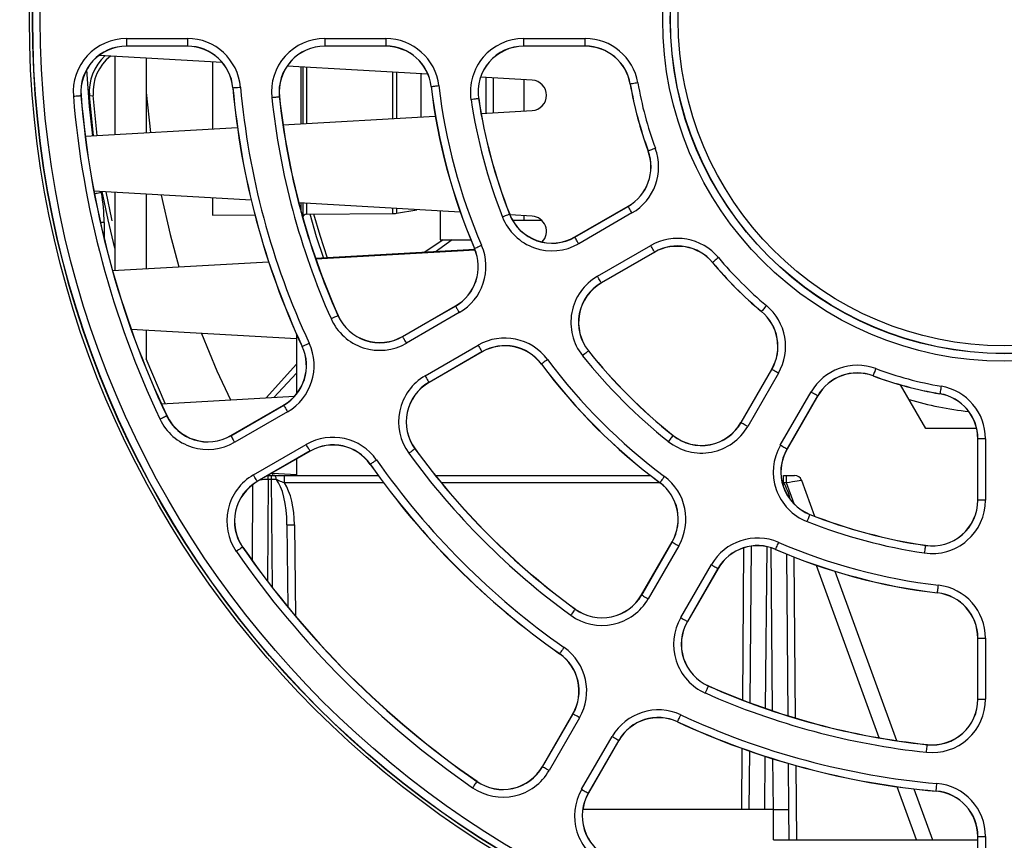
# Paper-space layout 'Sheet1' of a CAD drawing. Header units: millimetres. Extents: x 0 to 420, y 0 to 297.
# Tile 27 of 135: x 104 to 117, y 52 to 62. Entities that reach past the tile are written whole.
import ezdxf

# ---------------------------------------------------------------- set-up
doc = ezdxf.new("R2010")
doc.units = ezdxf.units.MM
doc.layers.add('SLD-0', color=179, linetype='Continuous')
doc.styles.add('SLDTEXTSTYLE1', font='TXT', dxfattribs={"width": 0.75})
doc.styles.add('SLDTEXTSTYLE3', font='TXT', dxfattribs={"width": 0.96})
doc.dimstyles.new('SLDDIMSTYLE3', dxfattribs={"dimtxt": 2.5, "dimasz": 3.302, "dimexe": 0, "dimexo": 0.0625, "dimtad": 1, "dimdec": 1, "dimlfac": 5, "dimrnd": 1e-09, "dimzin": 4, "dimdsep": 46, "dimtxsty": 'SLDTEXTSTYLE1', "dimblk1": 'NONE', "dimblk2": 'NONE', "dimsah": 1, "dimcen": 0, "dimadec": 0, "dimazin": 1, "dimtfac": 1, "dimtmove": 0, "dimatfit": 3, "dimldrblk": 'NONE', "dimfxl": 1, "dimfrac": 2, "dimtolj": 1, "dimtzin": 12, "dimarcsym": 0})
doc.dimstyles.new('SLDDIMSTYLE4', dxfattribs={"dimtxt": 2.5, "dimasz": 3.302, "dimexe": 0, "dimexo": 0.0625, "dimtad": 1, "dimdec": 1, "dimlfac": 5, "dimrnd": 1e-09, "dimzin": 12, "dimdsep": 46, "dimtxsty": 'SLDTEXTSTYLE1', "dimblk1": 'NONE', "dimblk2": 'NONE', "dimsah": 1, "dimcen": 0, "dimadec": 0, "dimazin": 3, "dimtfac": 1, "dimtmove": 0, "dimatfit": 3, "dimldrblk": 'NONE', "dimfxl": 1, "dimfrac": 2, "dimtolj": 1, "dimtzin": 12, "dimarcsym": 0})

# ---------------------------------------------------------------- blocks, each defined once
blk = doc.blocks.new('_D_22')
at = {"layer": 'SLD-0', "color": 179}
for p, q in [((177.639, 244.196), (170.681, 237.013)), ((170.681, 237.013), (163.266, 229.357)), ((168.235, 235.206), (170.681, 237.013)), ((170.681, 237.013), (168.594, 234.858)), ((170.681, 237.013), (168.953, 234.51)), ((168.235, 235.206), (168.953, 234.51)), ((163.266, 229.357), (151.443, 229.357))]:
    blk.add_line(p, q, dxfattribs=at)
at = {"layer": 'SLD-0', "color": 179, "char_height": 2.5, "attachment_point": 1, "style": 'SLDTEXTSTYLE3'}
for s, insert in [('%%c', (150.193, 232.392)), ('20.0', (155.213, 232.43))]:
    blk.add_mtext(s, dxfattribs=dict(at, insert=insert))
blk = doc.blocks.new('_None')
blk = doc.blocks.new('_D_23')
at = {"layer": 'SLD-0', "color": 179}
for p, q in [((163.999, 261.493), (154.023, 261.493)), ((172.8, 249.896), (163.999, 261.493)), ((171.384, 252.588), (170.588, 251.984)), ((171.384, 252.588), (172.8, 249.896)), ((172.8, 249.896), (170.986, 252.286)), ((172.8, 249.896), (170.588, 251.984)), ((175.52, 246.312), (172.8, 249.896))]:
    blk.add_line(p, q, dxfattribs=at)
at = {"layer": 'SLD-0', "color": 179, "char_height": 2.5, "attachment_point": 1, "style": 'SLDTEXTSTYLE3'}
for s, insert in [('%%c', (152.773, 264.528)), ('9.0', (157.794, 264.566))]:
    blk.add_mtext(s, dxfattribs=dict(at, insert=insert))
blk = doc.blocks.new('_D_24')
at = {"layer": 'SLD-0', "color": 179}
for p, q in [((241.453, 256.697), (250.709, 264.131)), ((250.709, 264.131), (262.532, 264.131)), ((241.453, 256.697), (243.478, 258.965)), ((244.105, 258.186), (243.478, 258.965)), ((241.453, 256.697), (243.792, 258.576)), ((244.105, 258.186), (241.453, 256.697)), ((236.385, 252.627), (241.453, 256.697))]:
    blk.add_line(p, q, dxfattribs=at)
at = {"layer": 'SLD-0', "color": 179, "char_height": 2.5, "attachment_point": 1, "style": 'SLDTEXTSTYLE3'}
for s, insert in [('%%c', (251.047, 267.167)), ('13.0', (256.067, 267.205))]:
    blk.add_mtext(s, dxfattribs=dict(at, insert=insert))
blk = doc.blocks.new('_D_25')
at = {"layer": 'SLD-0', "color": 179}
for p, q in [((240.691, 239.098), (237.146, 235.226)), ((237.146, 235.226), (227.951, 225.18)), ((234.752, 233.35), (237.146, 235.226)), ((237.146, 235.226), (235.121, 233.013)), ((237.146, 235.226), (235.489, 232.675)), ((234.752, 233.35), (235.489, 232.675)), ((227.951, 225.18), (216.128, 225.18))]:
    blk.add_line(p, q, dxfattribs=at)
at = {"layer": 'SLD-0', "color": 179, "char_height": 2.5, "attachment_point": 1, "style": 'SLDTEXTSTYLE3'}
for s, insert in [('%%c', (214.878, 228.215)), ('10.5', (219.898, 228.254))]:
    blk.add_mtext(s, dxfattribs=dict(at, insert=insert))
blk = doc.blocks.new('_D_28')
at = {"layer": 'SLD-0', "color": 179}
for p, q in [((173.264, 174.39), (183.569, 183.365)), ((183.569, 183.365), (193.545, 183.365)), ((173.264, 174.39), (175.198, 176.738)), ((175.855, 175.984), (175.198, 176.738)), ((173.264, 174.39), (175.526, 176.361)), ((175.855, 175.984), (173.264, 174.39)), ((169.87, 171.435), (173.264, 174.39))]:
    blk.add_line(p, q, dxfattribs=at)
at = {"layer": 'SLD-0', "color": 179, "char_height": 2.5, "attachment_point": 1, "style": 'SLDTEXTSTYLE3'}
for s, insert in [('%%c', (183.906, 186.4)), ('9.0', (188.927, 186.438))]:
    blk.add_mtext(s, dxfattribs=dict(at, insert=insert))
blk = doc.blocks.new('_D_30')
at = {"layer": 'SLD-0', "color": 179}
for p, q in [((230.033, 164.087), (234.374, 159.249)), ((236.006, 156.682), (234.374, 159.249)), ((234.374, 159.249), (236.75, 157.35)), ((234.374, 159.249), (236.378, 157.016)), ((234.374, 159.249), (244.668, 147.778)), ((236.006, 156.682), (236.75, 157.35)), ((244.668, 147.778), (256.491, 147.778))]:
    blk.add_line(p, q, dxfattribs=at)
at = {"layer": 'SLD-0', "color": 179, "char_height": 2.5, "attachment_point": 1, "style": 'SLDTEXTSTYLE3'}
for s, insert in [('%%c', (245.006, 150.813)), ('13.0', (250.026, 150.851))]:
    blk.add_mtext(s, dxfattribs=dict(at, insert=insert))
blk = doc.blocks.new('_D_31')
at = {"layer": 'SLD-0', "color": 179}
for p, q in [((224.118, 191.46), (212.295, 191.46)), ((230.761, 181.361), (224.118, 191.46)), ((229.53, 184.142), (228.695, 183.593)), ((229.53, 184.142), (230.761, 181.361)), ((230.761, 181.361), (229.113, 183.868)), ((230.761, 181.361), (228.695, 183.593)), ((233.646, 176.975), (230.761, 181.361))]:
    blk.add_line(p, q, dxfattribs=at)
at = {"layer": 'SLD-0', "color": 179, "char_height": 2.5, "attachment_point": 1, "style": 'SLDTEXTSTYLE3'}
for s, insert in [('%%c', (211.045, 194.495)), ('10.5', (216.066, 194.534))]:
    blk.add_mtext(s, dxfattribs=dict(at, insert=insert))

psp = doc.layouts.new('Sheet1')

# ---------------------------------------------------------------- linework, layer by layer
at = {"layer": 'SLD-0', "color": 179, "linetype": 'Continuous', "lineweight": 25}
for p, q in [((105.813, 62.129), (106.615, 62.129)), ((105.813, 62.129), (105.813, 62.029)), ((106.615, 62.129), (106.615, 62.029)), ((108.424, 62.129), (109.229, 62.129)), ((108.424, 62.129), (108.424, 62.029)), ((109.229, 62.129), (109.229, 62.029)), ((111.044, 62.129), (111.855, 62.129)), ((111.044, 62.029), (111.044, 62.129)), ((111.855, 62.029), (111.855, 62.129)), ((106.615, 62.029), (105.813, 62.029)), ((105.813, 62.029), (105.813, 62.026)), ((106.615, 62.026), (105.813, 62.026)), ((106.615, 62.029), (106.615, 62.026)), ((109.229, 62.029), (108.424, 62.029)), ((108.424, 62.029), (108.424, 62.026)), ((109.229, 62.026), (108.424, 62.026)), ((109.229, 62.029), (109.229, 62.026)), ((111.855, 62.029), (111.044, 62.029)), ((111.044, 62.029), (111.044, 62.026)), ((111.855, 62.026), (111.044, 62.026)), ((111.855, 62.029), (111.855, 62.026)), ((107.074, 61.813), (105.452, 61.906)), ((105.658, 61.894), (105.658, 60.865)), ((106.074, 61.87), (106.074, 60.889)), ((106.944, 61.82), (106.944, 60.939)), ((109.782, 61.658), (107.928, 61.764)), ((108.134, 61.752), (108.134, 61.007)), ((111.155, 61.579), (110.476, 61.618)), ((110.544, 61.614), (110.544, 61.145)), ((110.644, 61.608), (110.644, 61.151)), ((107.216, 61.479), (107.213, 61.479)), ((107.216, 61.479), (107.218, 61.479)), ((107.218, 61.479), (107.224, 61.48)), ((107.224, 61.48), (107.233, 61.481)), ((107.233, 61.481), (107.245, 61.482)), ((107.245, 61.482), (107.26, 61.483)), ((107.26, 61.483), (107.277, 61.485)), ((107.277, 61.485), (107.296, 61.486)), ((107.296, 61.486), (107.315, 61.488)), ((109.827, 61.496), (109.825, 61.496)), ((109.827, 61.496), (109.829, 61.496)), ((109.829, 61.496), (109.835, 61.497)), ((109.835, 61.497), (109.845, 61.498)), ((109.845, 61.498), (109.857, 61.499)), ((109.857, 61.499), (109.872, 61.501)), ((109.872, 61.501), (109.889, 61.503)), ((109.889, 61.503), (109.907, 61.505)), ((109.907, 61.505), (109.926, 61.508)), ((111.044, 61.586), (111.044, 61.173)), ((112.448, 61.528), (112.446, 61.528)), ((112.451, 61.529), (112.448, 61.528)), ((112.456, 61.53), (112.451, 61.529)), ((112.466, 61.531), (112.456, 61.53)), ((112.478, 61.533), (112.466, 61.531)), ((112.493, 61.536), (112.478, 61.533)), ((112.51, 61.539), (112.493, 61.536)), ((112.528, 61.542), (112.51, 61.539)), ((112.547, 61.545), (112.528, 61.542)), ((105.112, 61.369), (105.132, 61.37)), ((105.132, 61.37), (105.15, 61.372)), ((105.15, 61.372), (105.167, 61.373)), ((105.167, 61.373), (105.182, 61.374)), ((105.182, 61.374), (105.195, 61.375)), ((105.195, 61.375), (105.204, 61.376)), ((105.204, 61.376), (105.21, 61.377)), ((105.21, 61.377), (105.212, 61.377)), ((105.212, 61.377), (105.215, 61.377)), ((105.324, 61.373), (105.375, 61.377)), ((105.379, 60.849), (105.324, 61.373)), ((105.429, 60.852), (105.375, 61.377)), ((106.074, 61.418), (106.13, 60.892)), ((107.725, 61.352), (107.744, 61.354)), ((107.744, 61.354), (107.763, 61.356)), ((107.763, 61.356), (107.78, 61.358)), ((107.78, 61.358), (107.795, 61.359)), ((107.795, 61.359), (107.807, 61.361)), ((107.807, 61.361), (107.817, 61.362)), ((107.817, 61.362), (107.823, 61.362)), ((107.823, 61.362), (107.825, 61.363)), ((107.825, 61.363), (107.827, 61.363)), ((110.431, 61.334), (110.419, 61.332)), ((110.441, 61.336), (110.431, 61.334)), ((110.446, 61.336), (110.441, 61.336)), ((110.449, 61.337), (110.446, 61.336)), ((110.449, 61.337), (110.451, 61.337)), ((110.369, 61.325), (110.35, 61.322)), ((110.387, 61.328), (110.369, 61.325)), ((110.404, 61.33), (110.387, 61.328)), ((110.419, 61.332), (110.404, 61.33)), ((107.874, 60.992), (109.88, 61.107)), ((110.483, 61.141), (111.155, 61.18)), ((105.27, 60.843), (107.273, 60.958)), ((112.684, 60.648), (112.682, 60.647)), ((112.686, 60.649), (112.684, 60.648)), ((112.692, 60.651), (112.686, 60.649)), ((112.701, 60.654), (112.692, 60.651)), ((112.712, 60.658), (112.701, 60.654)), ((112.727, 60.663), (112.712, 60.658)), ((112.743, 60.669), (112.727, 60.663)), ((112.76, 60.676), (112.743, 60.669)), ((112.778, 60.682), (112.76, 60.676)), ((107.454, 59.999), (105.384, 60.118)), ((105.57, 59.74), (105.494, 60.112)), ((105.619, 59.751), (105.546, 60.109)), ((105.658, 60.102), (105.658, 59.074)), ((106.074, 60.078), (106.074, 59.097)), ((106.268, 60.067), (106.387, 59.547)), ((106.944, 60.029), (106.944, 59.802)), ((110.209, 59.842), (108.082, 59.963)), ((108.134, 59.96), (108.134, 59.771)), ((111.717, 59.515), (112.419, 59.92)), ((111.719, 59.513), (112.42, 59.918)), ((112.42, 59.918), (112.419, 59.92)), ((112.421, 59.916), (112.42, 59.918)), ((112.424, 59.911), (112.421, 59.916)), ((112.429, 59.903), (112.424, 59.911)), ((106.944, 59.802), (107.502, 59.807)), ((108.183, 59.813), (109.319, 59.822)), ((108.317, 59.517), (108.23, 59.813)), ((108.365, 59.532), (108.282, 59.813)), ((109.368, 59.827), (109.638, 59.874)), ((109.944, 59.857), (109.944, 59.475)), ((110.782, 59.784), (110.764, 59.777)), ((110.799, 59.791), (110.782, 59.784)), ((110.815, 59.797), (110.799, 59.791)), ((110.829, 59.803), (110.815, 59.797)), ((110.84, 59.808), (110.829, 59.803)), ((110.849, 59.811), (110.84, 59.808)), ((110.855, 59.813), (110.849, 59.811)), ((110.857, 59.814), (110.855, 59.813)), ((110.857, 59.814), (110.859, 59.815)), ((111.155, 59.788), (110.863, 59.804)), ((111.044, 59.794), (111.044, 59.735)), ((112.47, 59.831), (111.769, 59.426)), ((112.435, 59.892), (112.429, 59.903)), ((112.443, 59.879), (112.435, 59.892)), ((112.451, 59.864), (112.443, 59.879)), ((112.461, 59.848), (112.451, 59.864)), ((112.47, 59.831), (112.461, 59.848)), ((105.658, 59.368), (105.57, 59.74)), ((105.624, 59.728), (105.619, 59.751)), ((110.897, 59.735), (111.044, 59.735)), ((111.044, 59.735), (111.279, 59.735)), ((106.387, 59.547), (106.504, 59.122)), ((108.462, 59.234), (108.365, 59.532)), ((108.41, 59.231), (108.317, 59.517)), ((109.985, 59.475), (109.73, 59.307)), ((110.103, 59.475), (109.876, 59.315)), ((109.944, 59.475), (110.349, 59.475)), ((110.439, 59.383), (110.455, 59.39)), ((110.455, 59.39), (110.472, 59.397)), ((110.472, 59.397), (110.49, 59.405)), ((111.719, 59.513), (111.717, 59.515)), ((111.72, 59.511), (111.719, 59.513)), ((111.723, 59.506), (111.72, 59.511)), ((111.727, 59.497), (111.723, 59.506)), ((111.734, 59.487), (111.727, 59.497)), ((111.741, 59.474), (111.734, 59.487)), ((111.75, 59.459), (111.741, 59.474)), ((111.759, 59.443), (111.75, 59.459)), ((111.769, 59.426), (111.759, 59.443)), ((112.016, 58.997), (112.718, 59.402)), ((112.728, 59.386), (112.718, 59.402)), ((113.142, 59.39), (112.996, 59.39)), ((110.402, 59.35), (108.304, 59.23)), ((108.305, 59.225), (110.404, 59.345)), ((110.398, 59.365), (110.396, 59.364)), ((110.398, 59.365), (110.4, 59.366)), ((110.4, 59.366), (110.406, 59.368)), ((110.406, 59.368), (110.414, 59.372)), ((110.414, 59.372), (110.426, 59.377)), ((110.426, 59.377), (110.439, 59.383)), ((112.768, 59.316), (112.066, 58.911)), ((112.769, 59.314), (112.067, 58.909)), ((112.737, 59.37), (112.728, 59.386)), ((112.745, 59.355), (112.737, 59.37)), ((112.753, 59.342), (112.745, 59.355)), ((112.759, 59.331), (112.753, 59.342)), ((112.764, 59.323), (112.759, 59.331)), ((112.767, 59.318), (112.764, 59.323)), ((112.768, 59.316), (112.767, 59.318)), ((112.768, 59.316), (112.769, 59.314)), ((105.63, 59.072), (107.684, 59.189)), ((113.532, 59.179), (113.53, 59.178)), ((113.534, 59.181), (113.532, 59.179)), ((113.538, 59.185), (113.534, 59.181)), ((113.546, 59.191), (113.538, 59.185)), ((113.555, 59.199), (113.546, 59.191)), ((113.567, 59.208), (113.555, 59.199)), ((113.58, 59.219), (113.567, 59.208)), ((113.594, 59.231), (113.58, 59.219)), ((113.609, 59.243), (113.594, 59.231)), ((112.026, 58.981), (112.016, 58.997)), ((112.035, 58.964), (112.026, 58.981)), ((112.044, 58.95), (112.035, 58.964)), ((112.051, 58.937), (112.044, 58.95)), ((112.057, 58.926), (112.051, 58.937)), ((112.062, 58.918), (112.057, 58.926)), ((112.065, 58.913), (112.062, 58.918)), ((112.066, 58.911), (112.065, 58.913)), ((112.066, 58.911), (112.067, 58.909)), ((114.241, 58.612), (114.228, 58.597)), ((109.448, 58.204), (110.145, 58.607)), ((109.449, 58.202), (110.146, 58.605)), ((110.196, 58.518), (109.499, 58.116)), ((110.146, 58.605), (110.145, 58.607)), ((110.146, 58.605), (110.147, 58.603)), ((110.147, 58.603), (110.15, 58.598)), ((110.15, 58.598), (110.155, 58.59)), ((110.155, 58.59), (110.161, 58.579)), ((110.161, 58.579), (110.169, 58.566)), ((110.169, 58.566), (110.177, 58.551)), ((110.177, 58.551), (110.187, 58.535)), ((110.187, 58.535), (110.196, 58.518)), ((114.177, 58.535), (114.175, 58.533)), ((114.178, 58.537), (114.177, 58.535)), ((114.182, 58.541), (114.178, 58.537)), ((114.188, 58.548), (114.182, 58.541)), ((114.196, 58.558), (114.188, 58.548)), ((114.206, 58.569), (114.196, 58.558)), ((114.217, 58.583), (114.206, 58.569)), ((114.228, 58.597), (114.217, 58.583)), ((108.506, 58.439), (108.523, 58.447)), ((108.523, 58.447), (108.54, 58.454)), ((108.54, 58.454), (108.556, 58.461)), ((108.556, 58.461), (108.57, 58.467)), ((108.57, 58.467), (108.581, 58.472)), ((108.581, 58.472), (108.59, 58.476)), ((108.59, 58.476), (108.595, 58.479)), ((108.595, 58.479), (108.597, 58.48)), ((108.597, 58.48), (108.599, 58.481)), ((108.054, 58.173), (105.875, 58.298)), ((106.074, 58.287), (106.074, 57.909)), ((106.801, 58.245), (107.004, 57.752)), ((108.054, 58.232), (108.054, 57.449)), ((108.155, 58.087), (108.169, 58.093)), ((108.169, 58.093), (108.184, 58.1)), ((108.184, 58.1), (108.201, 58.108)), ((108.201, 58.108), (108.219, 58.116)), ((109.449, 58.202), (109.448, 58.204)), ((109.449, 58.202), (109.45, 58.2)), ((109.45, 58.2), (109.453, 58.195)), ((109.453, 58.195), (109.458, 58.187)), ((109.458, 58.187), (109.464, 58.176)), ((109.464, 58.176), (109.472, 58.163)), ((109.472, 58.163), (109.48, 58.148)), ((109.48, 58.148), (109.489, 58.132)), ((109.489, 58.132), (109.499, 58.116)), ((108.128, 58.074), (108.126, 58.073)), ((108.128, 58.074), (108.13, 58.075)), ((108.13, 58.075), (108.135, 58.077)), ((108.135, 58.077), (108.144, 58.081)), ((108.144, 58.081), (108.155, 58.087)), ((109.747, 57.687), (110.444, 58.089)), ((110.494, 58.003), (109.797, 57.6)), ((110.495, 58.001), (109.798, 57.598)), ((110.444, 58.089), (110.453, 58.073)), ((110.453, 58.073), (110.463, 58.057)), ((110.463, 58.057), (110.471, 58.042)), ((110.471, 58.042), (110.479, 58.029)), ((110.479, 58.029), (110.485, 58.018)), ((110.485, 58.018), (110.49, 58.01)), ((110.49, 58.01), (110.493, 58.005)), ((110.493, 58.005), (110.494, 58.003)), ((110.494, 58.003), (110.495, 58.001)), ((111.833, 57.963), (111.818, 57.951)), ((111.848, 57.975), (111.833, 57.963)), ((111.861, 57.986), (111.848, 57.975)), ((111.873, 57.995), (111.861, 57.986)), ((111.882, 58.003), (111.873, 57.995)), ((111.89, 58.008), (111.882, 58.003)), ((111.894, 58.012), (111.89, 58.008)), ((111.896, 58.014), (111.894, 58.012)), ((111.896, 58.014), (111.898, 58.015)), ((108.054, 57.838), (107.651, 57.396)), ((111.278, 57.841), (111.276, 57.839)), ((111.28, 57.842), (111.278, 57.841)), ((111.285, 57.846), (111.28, 57.842)), ((111.292, 57.851), (111.285, 57.846)), ((111.302, 57.859), (111.292, 57.851)), ((111.314, 57.868), (111.302, 57.859)), ((111.328, 57.878), (111.314, 57.868)), ((111.343, 57.889), (111.328, 57.878)), ((111.359, 57.9), (111.343, 57.889)), ((107.004, 57.752), (107.181, 57.369)), ((108.054, 57.723), (107.754, 57.402)), ((113.906, 57.07), (114.311, 57.772)), ((113.908, 57.069), (114.313, 57.77)), ((114.4, 57.72), (113.995, 57.019)), ((114.313, 57.77), (114.311, 57.772)), ((114.315, 57.769), (114.313, 57.77)), ((114.32, 57.766), (114.315, 57.769)), ((114.328, 57.762), (114.32, 57.766)), ((114.339, 57.756), (114.328, 57.762)), ((114.352, 57.748), (114.339, 57.756)), ((114.367, 57.739), (114.352, 57.748)), ((114.383, 57.73), (114.367, 57.739)), ((114.4, 57.72), (114.383, 57.73)), ((115.651, 57.703), (115.648, 57.695)), ((115.656, 57.715), (115.651, 57.703)), ((115.661, 57.729), (115.656, 57.715)), ((115.667, 57.745), (115.661, 57.729)), ((115.673, 57.763), (115.667, 57.745)), ((115.68, 57.781), (115.673, 57.763)), ((109.747, 57.687), (109.756, 57.67)), ((109.756, 57.67), (109.766, 57.654)), ((109.766, 57.654), (109.774, 57.639)), ((109.774, 57.639), (109.782, 57.626)), ((109.782, 57.626), (109.788, 57.615)), ((109.788, 57.615), (109.793, 57.607)), ((109.793, 57.607), (109.796, 57.602)), ((109.796, 57.602), (109.797, 57.6)), ((109.797, 57.6), (109.798, 57.598)), ((115.645, 57.687), (115.644, 57.685)), ((115.646, 57.689), (115.645, 57.687)), ((115.648, 57.695), (115.646, 57.689)), ((114.423, 56.771), (114.829, 57.473)), ((114.845, 57.463), (114.829, 57.473)), ((114.861, 57.454), (114.845, 57.463)), ((114.876, 57.445), (114.861, 57.454)), ((114.889, 57.438), (114.876, 57.445)), ((116.339, 56.99), (116.006, 57.567)), ((116.526, 57.451), (116.525, 57.449)), ((116.527, 57.459), (116.526, 57.453)), ((116.526, 57.453), (116.526, 57.451)), ((116.529, 57.468), (116.527, 57.459)), ((116.531, 57.481), (116.529, 57.468)), ((116.533, 57.495), (116.531, 57.481)), ((116.536, 57.512), (116.533, 57.495)), ((116.539, 57.531), (116.536, 57.512)), ((116.543, 57.55), (116.539, 57.531)), ((106.272, 57.317), (108.027, 57.417)), ((114.915, 57.423), (114.51, 56.721)), ((114.917, 57.422), (114.512, 56.72)), ((114.9, 57.432), (114.889, 57.438)), ((114.908, 57.427), (114.9, 57.432)), ((114.913, 57.424), (114.908, 57.427)), ((114.915, 57.423), (114.913, 57.424)), ((114.915, 57.423), (114.917, 57.422)), ((107.186, 56.899), (107.882, 57.3)), ((107.188, 56.897), (107.883, 57.298)), ((107.933, 57.211), (107.238, 56.81)), ((107.883, 57.298), (107.882, 57.3)), ((107.883, 57.298), (107.884, 57.296)), ((107.884, 57.296), (107.887, 57.291)), ((107.887, 57.291), (107.892, 57.283)), ((107.892, 57.283), (107.898, 57.272)), ((107.898, 57.272), (107.905, 57.259)), ((107.905, 57.259), (107.914, 57.244)), ((107.914, 57.244), (107.923, 57.228)), ((107.923, 57.228), (107.933, 57.211)), ((106.251, 57.118), (106.269, 57.126)), ((106.269, 57.126), (106.286, 57.134)), ((106.286, 57.134), (106.301, 57.142)), ((106.301, 57.142), (106.315, 57.148)), ((106.315, 57.148), (106.326, 57.153)), ((106.326, 57.153), (106.334, 57.157)), ((106.334, 57.157), (106.34, 57.16)), ((106.34, 57.16), (106.342, 57.161)), ((106.342, 57.161), (106.344, 57.162)), ((113.908, 57.069), (113.906, 57.07)), ((113.91, 57.068), (113.908, 57.069)), ((113.915, 57.065), (113.91, 57.068)), ((113.923, 57.06), (113.915, 57.065)), ((113.934, 57.054), (113.923, 57.06)), ((113.947, 57.046), (113.934, 57.054)), ((113.962, 57.038), (113.947, 57.046)), ((113.978, 57.028), (113.962, 57.038)), ((113.995, 57.019), (113.978, 57.028)), ((117.009, 56.99), (116.339, 56.99)), ((107.188, 56.897), (107.186, 56.899)), ((107.188, 56.897), (107.189, 56.895)), ((107.189, 56.895), (107.192, 56.89)), ((107.192, 56.89), (107.196, 56.882)), ((107.196, 56.882), (107.203, 56.871)), ((107.203, 56.871), (107.21, 56.858)), ((107.21, 56.858), (107.219, 56.843)), ((107.219, 56.843), (107.228, 56.827)), ((107.228, 56.827), (107.238, 56.81)), ((112.961, 56.836), (112.949, 56.821)), ((112.972, 56.85), (112.961, 56.836)), ((112.983, 56.864), (112.972, 56.85)), ((112.992, 56.875), (112.983, 56.864)), ((113, 56.885), (112.992, 56.875)), ((113.006, 56.892), (113, 56.885)), ((113.01, 56.897), (113.006, 56.892)), ((113.011, 56.899), (113.01, 56.897)), ((113.011, 56.899), (113.012, 56.901)), ((117.024, 56.047), (117.024, 56.857)), ((117.026, 56.857), (117.024, 56.857)), ((117.026, 56.047), (117.026, 56.857)), ((117.126, 56.857), (117.026, 56.857)), ((117.126, 56.857), (117.126, 56.047)), ((107.485, 56.381), (108.18, 56.783)), ((108.23, 56.696), (107.535, 56.295)), ((108.232, 56.694), (107.536, 56.293)), ((108.19, 56.766), (108.18, 56.783)), ((108.199, 56.75), (108.19, 56.766)), ((108.208, 56.735), (108.199, 56.75)), ((108.216, 56.722), (108.208, 56.735)), ((108.222, 56.711), (108.216, 56.722)), ((108.226, 56.703), (108.222, 56.711)), ((108.229, 56.698), (108.226, 56.703)), ((108.23, 56.696), (108.229, 56.698)), ((108.23, 56.696), (108.232, 56.694)), ((109.546, 56.676), (109.53, 56.665)), ((109.561, 56.687), (109.546, 56.676)), ((109.574, 56.697), (109.561, 56.687)), ((109.587, 56.706), (109.574, 56.697)), ((109.597, 56.714), (109.587, 56.706)), ((109.604, 56.719), (109.597, 56.714)), ((109.609, 56.723), (109.604, 56.719)), ((109.611, 56.724), (109.609, 56.723)), ((109.611, 56.724), (109.613, 56.725)), ((114.44, 56.762), (114.423, 56.771)), ((114.456, 56.752), (114.44, 56.762)), ((114.471, 56.744), (114.456, 56.752)), ((114.484, 56.736), (114.471, 56.744)), ((114.495, 56.73), (114.484, 56.736)), ((114.503, 56.725), (114.495, 56.73)), ((114.508, 56.722), (114.503, 56.725)), ((114.51, 56.721), (114.508, 56.722)), ((114.51, 56.721), (114.512, 56.72)), ((108.054, 56.591), (108.054, 56.375)), ((109.049, 56.538), (109.039, 56.53)), ((109.062, 56.546), (109.049, 56.538)), ((109.076, 56.556), (109.062, 56.546)), ((109.091, 56.567), (109.076, 56.556)), ((109.107, 56.578), (109.091, 56.567)), ((109.025, 56.52), (109.023, 56.519)), ((109.027, 56.522), (109.025, 56.52)), ((109.032, 56.525), (109.027, 56.522)), ((109.039, 56.53), (109.032, 56.525)), ((107.495, 56.365), (107.485, 56.381)), ((107.504, 56.348), (107.495, 56.365)), ((107.513, 56.334), (107.504, 56.348)), ((107.52, 56.321), (107.513, 56.334)), ((107.526, 56.31), (107.52, 56.321)), ((107.531, 56.302), (107.526, 56.31)), ((107.534, 56.297), (107.531, 56.302)), ((107.535, 56.295), (107.534, 56.297)), ((107.535, 56.295), (107.536, 56.293)), ((107.722, 56.32), (107.679, 56.32)), ((107.68, 56.375), (107.722, 56.375)), ((107.722, 56.32), (107.722, 56.375)), ((107.722, 56.375), (107.755, 56.375)), ((108.054, 56.382), (107.734, 56.4)), ((107.76, 56.374), (107.755, 56.375)), ((107.765, 56.371), (107.76, 56.374)), ((107.77, 56.367), (107.765, 56.371)), ((107.775, 56.36), (107.77, 56.367)), ((107.779, 56.351), (107.775, 56.36)), ((107.783, 56.342), (107.779, 56.351)), ((107.786, 56.33), (107.783, 56.342)), ((107.788, 56.318), (107.786, 56.33)), ((107.826, 56.375), (107.894, 56.375)), ((107.894, 56.276), (107.894, 56.375)), ((107.894, 56.375), (109.126, 56.375)), ((109.88, 56.375), (112.71, 56.375)), ((112.838, 56.281), (112.837, 56.279)), ((112.839, 56.283), (112.838, 56.281)), ((112.843, 56.287), (112.839, 56.283)), ((112.849, 56.295), (112.843, 56.287)), ((112.856, 56.305), (112.849, 56.295)), ((112.865, 56.317), (112.856, 56.305)), ((112.875, 56.331), (112.865, 56.317)), ((112.886, 56.346), (112.875, 56.331)), ((112.898, 56.361), (112.886, 56.346)), ((114.467, 56.276), (114.467, 56.375)), ((114.467, 56.375), (114.504, 56.375)), ((114.504, 56.276), (114.504, 56.375)), ((114.504, 56.375), (114.61, 56.375)), ((114.704, 56.31), (114.876, 55.837)), ((107.471, 55.251), (107.479, 56.255)), ((114.504, 56.276), (114.467, 56.276)), ((117.026, 56.047), (117.024, 56.047)), ((117.126, 56.047), (117.026, 56.047)), ((114.782, 55.784), (114.775, 55.766)), ((114.789, 55.801), (114.782, 55.784)), ((114.795, 55.817), (114.789, 55.801)), ((114.8, 55.831), (114.795, 55.817)), ((114.805, 55.843), (114.8, 55.831)), ((114.808, 55.852), (114.805, 55.843)), ((114.81, 55.857), (114.808, 55.852)), ((114.811, 55.859), (114.81, 55.857)), ((114.811, 55.859), (114.812, 55.862)), ((107.926, 55.724), (107.936, 54.645)), ((107.275, 55.384), (107.259, 55.373)), ((107.29, 55.395), (107.275, 55.384)), ((107.304, 55.404), (107.29, 55.395)), ((107.316, 55.413), (107.304, 55.404)), ((107.327, 55.42), (107.316, 55.413)), ((107.334, 55.425), (107.327, 55.42)), ((107.339, 55.429), (107.334, 55.425)), ((107.341, 55.43), (107.339, 55.429)), ((107.341, 55.43), (107.343, 55.431)), ((112.596, 54.8), (112.998, 55.498)), ((112.598, 54.799), (113, 55.496)), ((113.087, 55.446), (112.684, 54.749)), ((113, 55.496), (112.998, 55.498)), ((113, 55.496), (113.002, 55.495)), ((113.002, 55.495), (113.007, 55.492)), ((113.007, 55.492), (113.015, 55.488)), ((113.015, 55.488), (113.026, 55.481)), ((113.026, 55.481), (113.039, 55.474)), ((113.039, 55.474), (113.054, 55.465)), ((113.054, 55.465), (113.07, 55.456)), ((113.07, 55.456), (113.087, 55.446)), ((114.027, 53.378), (114.045, 55.442)), ((114.363, 55.401), (114.362, 55.398)), ((114.363, 55.401), (114.364, 55.403)), ((114.364, 55.403), (114.366, 55.408)), ((114.366, 55.408), (114.37, 55.417)), ((114.37, 55.417), (114.374, 55.428)), ((114.374, 55.428), (114.38, 55.442)), ((114.38, 55.442), (114.387, 55.458)), ((114.387, 55.458), (114.395, 55.475)), ((114.395, 55.475), (114.402, 55.493)), ((116.322, 55.371), (116.319, 55.352)), ((116.325, 55.39), (116.322, 55.371)), ((116.327, 55.407), (116.325, 55.39)), ((116.33, 55.422), (116.327, 55.407)), ((116.332, 55.434), (116.33, 55.422)), ((116.333, 55.443), (116.332, 55.434)), ((116.334, 55.449), (116.333, 55.443)), ((116.334, 55.451), (116.334, 55.454)), ((116.334, 55.451), (116.334, 55.449)), ((114.503, 55.339), (114.521, 53.21)), ((113.113, 54.502), (113.516, 55.199)), ((113.602, 55.149), (113.2, 54.452)), ((113.604, 55.148), (113.202, 54.45)), ((113.516, 55.199), (113.532, 55.189)), ((113.532, 55.189), (113.548, 55.18)), ((113.548, 55.18), (113.563, 55.171)), ((113.563, 55.171), (113.576, 55.164)), ((113.576, 55.164), (113.587, 55.158)), ((113.587, 55.158), (113.595, 55.153)), ((113.595, 55.153), (113.6, 55.15)), ((113.6, 55.15), (113.602, 55.149)), ((113.602, 55.149), (113.604, 55.148)), ((115.14, 55.112), (115.952, 52.882)), ((116.495, 54.847), (116.497, 54.859)), ((116.497, 54.859), (116.499, 54.874)), ((116.499, 54.874), (116.501, 54.891)), ((116.501, 54.891), (116.503, 54.91)), ((116.503, 54.91), (116.505, 54.929)), ((112.598, 54.799), (112.596, 54.8)), ((112.598, 54.799), (112.6, 54.798)), ((112.6, 54.798), (112.605, 54.795)), ((112.605, 54.795), (112.613, 54.791)), ((112.613, 54.791), (112.624, 54.784)), ((112.624, 54.784), (112.637, 54.777)), ((112.637, 54.777), (112.652, 54.768)), ((112.652, 54.768), (112.668, 54.759)), ((112.668, 54.759), (112.684, 54.749)), ((116.493, 54.83), (116.494, 54.832)), ((116.493, 54.83), (116.493, 54.827)), ((116.494, 54.838), (116.495, 54.847)), ((116.494, 54.832), (116.494, 54.838)), ((111.711, 54.599), (111.704, 54.589)), ((111.717, 54.607), (111.711, 54.599)), ((111.72, 54.612), (111.717, 54.607)), ((111.721, 54.613), (111.72, 54.612)), ((111.721, 54.613), (111.723, 54.615)), ((111.674, 54.548), (111.662, 54.533)), ((111.685, 54.563), (111.674, 54.548)), ((111.695, 54.577), (111.685, 54.563)), ((111.704, 54.589), (111.695, 54.577)), ((113.113, 54.502), (113.13, 54.492)), ((113.13, 54.492), (113.146, 54.483)), ((113.146, 54.483), (113.161, 54.474)), ((113.161, 54.474), (113.174, 54.467)), ((113.174, 54.467), (113.185, 54.46)), ((113.185, 54.46), (113.193, 54.456)), ((113.193, 54.456), (113.198, 54.453)), ((113.198, 54.453), (113.2, 54.452)), ((113.2, 54.452), (113.202, 54.45)), ((117.026, 54.231), (117.024, 54.231)), ((117.024, 53.426), (117.024, 54.231)), ((117.026, 54.231), (117.126, 54.231)), ((117.026, 53.426), (117.026, 54.231)), ((117.126, 54.231), (117.126, 53.426)), ((111.553, 54.078), (111.544, 54.064)), ((111.564, 54.094), (111.553, 54.078)), ((111.575, 54.109), (111.564, 54.094)), ((111.518, 54.028), (111.516, 54.026)), ((111.519, 54.029), (111.518, 54.028)), ((111.522, 54.034), (111.519, 54.029)), ((111.528, 54.042), (111.522, 54.034)), ((111.535, 54.052), (111.528, 54.042)), ((111.544, 54.064), (111.535, 54.052)), ((113.452, 53.543), (113.459, 53.559)), ((113.459, 53.559), (113.465, 53.573)), ((113.465, 53.573), (113.47, 53.584)), ((113.47, 53.584), (113.474, 53.592)), ((113.474, 53.592), (113.476, 53.598)), ((113.476, 53.598), (113.477, 53.6)), ((113.477, 53.6), (113.478, 53.602)), ((113.436, 53.508), (113.444, 53.526)), ((113.444, 53.526), (113.452, 53.543)), ((117.026, 53.426), (117.024, 53.426)), ((117.026, 53.426), (117.126, 53.426)), ((111.29, 52.539), (111.691, 53.234)), ((111.292, 52.538), (111.694, 53.233)), ((111.78, 53.183), (111.379, 52.488)), ((111.694, 53.233), (111.691, 53.234)), ((111.695, 53.232), (111.694, 53.233)), ((111.701, 53.229), (111.695, 53.232)), ((111.709, 53.224), (111.701, 53.229)), ((111.719, 53.218), (111.709, 53.224)), ((111.732, 53.211), (111.719, 53.218)), ((111.747, 53.202), (111.732, 53.211)), ((111.763, 53.193), (111.747, 53.202)), ((111.78, 53.183), (111.763, 53.193)), ((113.084, 53.158), (113.09, 53.171)), ((113.09, 53.171), (113.098, 53.187)), ((113.098, 53.187), (113.105, 53.204)), ((113.105, 53.204), (113.114, 53.221)), ((113.071, 53.131), (113.07, 53.128)), ((113.071, 53.131), (113.072, 53.133)), ((113.072, 53.133), (113.075, 53.138)), ((113.075, 53.138), (113.079, 53.146)), ((113.079, 53.146), (113.084, 53.158)), ((111.807, 52.24), (112.209, 52.936)), ((112.209, 52.936), (112.226, 52.926)), ((112.226, 52.926), (112.242, 52.917)), ((112.242, 52.917), (112.256, 52.908)), ((112.256, 52.908), (112.27, 52.901)), ((112.295, 52.886), (111.894, 52.19)), ((112.298, 52.884), (111.896, 52.189)), ((112.27, 52.901), (112.28, 52.894)), ((112.28, 52.894), (112.288, 52.89)), ((112.288, 52.89), (112.294, 52.887)), ((112.294, 52.887), (112.295, 52.886)), ((112.295, 52.886), (112.298, 52.884)), ((116.353, 52.766), (116.355, 52.783)), ((116.355, 52.783), (116.357, 52.798)), ((116.357, 52.798), (116.358, 52.81)), ((116.358, 52.81), (116.359, 52.819)), ((116.359, 52.819), (116.36, 52.825)), ((116.36, 52.827), (116.36, 52.83)), ((116.36, 52.825), (116.36, 52.827)), ((114.015, 51.975), (114.022, 52.743)), ((116.349, 52.728), (116.351, 52.747)), ((116.351, 52.747), (116.353, 52.766)), ((111.292, 52.538), (111.29, 52.539)), ((111.294, 52.537), (111.292, 52.538)), ((111.299, 52.534), (111.294, 52.537)), ((111.307, 52.529), (111.299, 52.534)), ((111.318, 52.523), (111.307, 52.529)), ((111.331, 52.515), (111.318, 52.523)), ((114.527, 52.582), (114.532, 51.975)), ((111.346, 52.507), (111.331, 52.515)), ((111.362, 52.497), (111.346, 52.507)), ((111.379, 52.488), (111.362, 52.497)), ((110.381, 52.277), (110.37, 52.261)), ((110.392, 52.293), (110.381, 52.277)), ((110.402, 52.307), (110.392, 52.293)), ((110.41, 52.319), (110.402, 52.307)), ((110.417, 52.329), (110.41, 52.319)), ((110.423, 52.337), (110.417, 52.329)), ((110.426, 52.342), (110.423, 52.337)), ((110.427, 52.344), (110.426, 52.342)), ((110.427, 52.344), (110.429, 52.346)), ((116.479, 52.248), (116.48, 52.263)), ((116.48, 52.263), (116.482, 52.28)), ((116.482, 52.28), (116.484, 52.299)), ((116.484, 52.299), (116.485, 52.318)), ((111.807, 52.24), (111.824, 52.231)), ((111.824, 52.231), (111.84, 52.221)), ((111.84, 52.221), (111.855, 52.213)), ((111.855, 52.213), (111.868, 52.205)), ((111.868, 52.205), (111.879, 52.199)), ((111.879, 52.199), (111.887, 52.194)), ((111.887, 52.194), (111.892, 52.191)), ((111.892, 52.191), (111.894, 52.19)), ((111.894, 52.19), (111.896, 52.189)), ((116.183, 52.246), (116.427, 51.575)), ((116.477, 52.218), (116.476, 52.216)), ((116.477, 52.226), (116.478, 52.236)), ((116.477, 52.22), (116.477, 52.226)), ((116.477, 52.218), (116.477, 52.22)), ((116.478, 52.236), (116.479, 52.248)), ((114.332, 51.975), (111.822, 51.975)), ((114.335, 51.575), (114.332, 51.975)), ((114.332, 51.975), (114.532, 51.975)), ((114.532, 51.975), (114.535, 51.575)), ((117.024, 50.815), (117.024, 51.618)), ((117.026, 51.618), (117.024, 51.618)), ((117.026, 50.815), (117.026, 51.618)), ((117.026, 51.618), (117.126, 51.618)), ((117.126, 51.618), (117.126, 50.815)), ((114.335, 51.575), (117.024, 51.575))]:
    psp.add_line(p, q, dxfattribs=at)
at = {"layer": 'SLD-0', "color": 8, "linetype": 'Continuous', "lineweight": 25}
for p, q in [((108.114, 61.006), (108.114, 61.753)), ((108.183, 61.749), (108.183, 61.01)), ((105.286, 61.715), (105.322, 61.232)), ((109.319, 61.075), (109.319, 61.684)), ((109.368, 61.681), (109.368, 61.078)), ((109.695, 61.096), (109.695, 61.663)), ((105.322, 61.232), (105.364, 60.848)), ((105.4, 60.083), (105.391, 60.081)), ((105.391, 60.081), (105.391, 60.081)), ((105.413, 60.085), (105.4, 60.083)), ((105.428, 60.088), (105.413, 60.085)), ((105.444, 60.091), (105.428, 60.088)), ((105.463, 60.095), (105.444, 60.091)), ((105.482, 60.098), (105.463, 60.095)), ((108.114, 59.843), (108.114, 59.962)), ((108.183, 59.958), (108.183, 59.813)), ((109.319, 59.822), (109.319, 59.893)), ((109.368, 59.89), (109.368, 59.827)), ((105.519, 59.704), (105.47, 59.704)), ((105.519, 59.704), (105.519, 59.494)), ((106.321, 57.32), (106.074, 57.909)), ((107.679, 56.32), (107.668, 54.985)), ((107.679, 56.32), (107.679, 56.375)), ((107.734, 54.898), (107.722, 56.32)), ((109.199, 56.276), (107.894, 56.276)), ((112.84, 56.276), (109.961, 56.276)), ((114.606, 55.998), (114.504, 56.276)), ((108.026, 55.724), (108.037, 54.524)), ((113.928, 53.416), (113.945, 55.42)), ((114.245, 55.435), (114.226, 53.307)), ((114.321, 53.274), (114.303, 55.42)), ((114.603, 55.299), (114.621, 53.179)), ((115.726, 52.919), (114.9, 55.19)), ((113.915, 51.975), (113.922, 52.778)), ((114.22, 52.676), (114.214, 51.975)), ((114.333, 51.975), (114.327, 52.642)), ((114.627, 52.553), (114.635, 51.575)), ((116.215, 51.575), (115.961, 52.274))]:
    psp.add_line(p, q, dxfattribs=at)
at = {"layer": 'SLD-0', "color": 179, "linetype": 'Continuous', "lineweight": 25}
for radius in [12.84, 12.8, 12.796, 12.696, 4.499, 4.399, 4.396, 4.296]:
    psp.add_circle((117.374, 62.376), radius, dxfattribs=at)
for centre, radius, start, end in [((105.813, 61.426), 0.702, 90, 184.6976), ((106.615, 61.426), 0.702, 5.0464, 90), ((108.424, 61.426), 0.702, 90, 186.0592), ((109.229, 61.426), 0.702, 6.6529, 90), ((111.044, 61.426), 0.702, 90, 188.5364), ((111.855, 61.426), 0.702, 9.7671, 90), ((105.813, 61.426), 0.602, 90.0001, 184.6976), ((105.813, 61.426), 0.6, 90, 184.6976), ((106.615, 61.426), 0.602, 5.0464, 89.9999), ((106.615, 61.426), 0.6, 5.0464, 90), ((108.424, 61.426), 0.602, 90, 186.0591), ((108.424, 61.426), 0.6, 90, 186.0592), ((109.229, 61.426), 0.602, 6.6529, 90), ((109.229, 61.426), 0.6, 6.6529, 90), ((111.044, 61.426), 0.602, 90, 188.5364), ((111.044, 61.426), 0.6, 90, 188.5364), ((111.855, 61.426), 0.602, 9.7671, 90), ((111.855, 61.426), 0.6, 9.7671, 90), ((105.973, 61.426), 0.65, 133.062, 184.6976), ((105.973, 61.426), 0.6, 128.2812, 184.6976), ((117.374, 62.376), 10.2, 185.0464, 204.9536), ((117.374, 62.376), 10.198, 185.0464, 204.9536), ((117.374, 62.376), 10.098, 185.0464, 204.9536), ((117.374, 62.376), 7.6, 186.6529, 203.3471), ((117.374, 62.376), 7.598, 186.6529, 203.3471), ((117.374, 62.376), 7.498, 186.6529, 203.3471), ((111.144, 61.38), 0.2, 273.2767, 86.7235), ((117.374, 62.376), 5, 189.7671, 200.2329), ((117.374, 62.376), 4.998, 189.7671, 200.2329), ((117.374, 62.376), 4.898, 189.7671, 200.2329), ((117.374, 62.376), 12.302, 184.6976, 205.3024), ((117.374, 62.376), 12.202, 184.6976, 205.3024), ((117.374, 62.376), 12.2, 184.6976, 205.3024), ((117.374, 62.376), 9.702, 186.0592, 203.9408), ((117.374, 62.376), 9.602, 186.0592, 203.9408), ((117.374, 62.376), 9.6, 186.0592, 203.9408), ((117.374, 62.376), 7.002, 188.5364, 201.4636), ((117.374, 62.376), 7, 188.5364, 201.4636), ((117.374, 62.376), 7.102, 188.5364, 201.4636), ((112.119, 60.439), 0.6, 300, 20.2329), ((112.119, 60.439), 0.602, 300, 20.233), ((112.119, 60.439), 0.702, 300, 20.2329), ((103.394, 59.704), 2.125, 0, 10.7022), ((108.184, 59.763), 0.05, 90.5, 171.8607), ((109.316, 60.122), 0.3, 270.5, 279.9485), ((111.417, 60.034), 0.602, 201.4636, 300), ((111.417, 60.034), 0.6, 201.4636, 300), ((111.144, 59.588), 0.2, 315.8887, 86.7235), ((111.417, 60.034), 0.702, 201.4636, 300), ((109.845, 59.126), 0.702, 300, 23.3471), ((113.069, 58.794), 0.702, 39.7671, 120), ((113.069, 58.794), 0.602, 39.7671, 120), ((113.069, 58.794), 0.6, 39.7671, 120), ((109.845, 59.126), 0.6, 299.9999, 23.3471), ((109.845, 59.126), 0.602, 300, 23.3471), ((117.374, 62.376), 5, 219.7671, 230.2329), ((117.374, 62.376), 4.998, 219.7671, 230.2329), ((117.374, 62.376), 4.898, 219.7671, 230.2329), ((112.367, 58.389), 0.702, 120, 218.5364), ((112.367, 58.389), 0.602, 120, 218.5364), ((112.367, 58.389), 0.6, 120, 218.5364), ((113.791, 58.072), 0.702, 330, 50.2329), ((113.791, 58.072), 0.6, 330, 50.2329), ((113.791, 58.072), 0.602, 330, 50.2329), ((109.148, 58.724), 0.702, 203.9408, 300), ((109.148, 58.724), 0.602, 203.9408, 300), ((109.148, 58.724), 0.6, 203.9408, 300), ((107.582, 57.82), 0.702, 300, 24.9536), ((110.795, 57.481), 0.702, 36.6529, 120), ((107.582, 57.82), 0.6, 300, 24.9536), ((107.582, 57.82), 0.602, 300, 24.9536), ((110.795, 57.481), 0.602, 36.6529, 120), ((110.795, 57.481), 0.6, 36.6529, 120.0001), ((117.374, 62.376), 7.002, 218.5364, 231.4636), ((117.374, 62.376), 7, 218.5364, 231.4636), ((117.374, 62.376), 7.6, 216.6529, 233.3471), ((117.374, 62.376), 7.598, 216.6529, 233.3471), ((117.374, 62.376), 7.498, 216.6529, 233.3471), ((117.374, 62.376), 7.102, 218.5364, 231.4636), ((115.437, 57.122), 0.702, 69.7671, 150), ((115.437, 57.122), 0.602, 69.7671, 150), ((115.437, 57.122), 0.6, 69.7671, 150), ((117.374, 62.376), 4.898, 249.7671, 260.2329), ((110.098, 57.079), 0.702, 120, 216.0592), ((110.098, 57.079), 0.602, 120, 216.0592), ((110.098, 57.079), 0.6, 120, 216.0592), ((117.374, 62.376), 5, 249.7671, 260.2329), ((117.374, 62.376), 4.998, 249.7671, 260.2329), ((116.424, 56.857), 0.6, 0, 80.2329), ((116.424, 56.857), 0.602, 0, 80.2329), ((116.424, 56.857), 0.702, 0, 80.2329), ((117.534, 62.376), 5.2, 254.2046, 263.0673), ((106.886, 57.418), 0.702, 205.3024, 300), ((106.886, 57.418), 0.602, 205.3024, 300), ((106.886, 57.418), 0.6, 205.3024, 300), ((113.386, 57.37), 0.602, 231.4636, 330), ((113.386, 57.37), 0.6, 231.4636, 330), ((113.386, 57.37), 0.702, 231.4636, 330), ((108.532, 56.174), 0.702, 35.0464, 120), ((108.532, 56.174), 0.602, 35.0464, 120), ((108.532, 56.174), 0.6, 35.0464, 120), ((117.374, 62.376), 9.602, 216.0592, 233.9408), ((117.374, 62.376), 9.6, 216.0592, 233.9408), ((115.032, 56.42), 0.702, 150, 248.5364), ((115.032, 56.42), 0.602, 150, 248.5364), ((115.032, 56.42), 0.6, 150, 248.5364), ((117.374, 62.376), 10.098, 215.0464, 234.9536), ((117.374, 62.376), 9.702, 216.0592, 233.9408), ((117.374, 62.376), 10.2, 215.0464, 234.9536), ((117.374, 62.376), 10.198, 215.0464, 234.9536), ((107.836, 55.773), 0.702, 120, 214.6976), ((107.836, 55.773), 0.602, 120, 214.6976), ((107.836, 55.773), 0.6, 120, 214.6976), ((107.703, 56.375), 0.04, 0, 46.5051), ((112.478, 55.798), 0.6, 330, 53.3471), ((112.478, 55.798), 0.602, 330, 53.3471), ((112.478, 55.798), 0.702, 330, 53.3471), ((114.61, 56.275), 0.1, 20.0007, 89.9993), ((116.424, 56.047), 0.702, 261.4636, 0), ((116.424, 56.047), 0.602, 261.4636, 0), ((116.424, 56.047), 0.6, 261.4636, 0), ((117.374, 62.376), 7.102, 248.5364, 261.4636), ((117.374, 62.376), 7.002, 248.5364, 261.4636), ((117.374, 62.376), 7, 248.5364, 261.4636), ((107.976, 58.589), 2.866, 269.0003, 270.9997), ((114.124, 54.848), 0.702, 66.6529, 150), ((117.374, 62.376), 12.302, 214.6976, 235.3024), ((117.374, 62.376), 12.202, 214.6976, 235.3024), ((117.374, 62.376), 12.2, 214.6976, 235.3024), ((114.124, 54.848), 0.602, 66.6529, 150), ((114.124, 54.848), 0.6, 66.6529, 150), ((117.374, 62.376), 7.6, 246.6529, 263.3471), ((117.374, 62.376), 7.598, 246.6529, 263.3471), ((117.374, 62.376), 7.498, 246.6529, 263.3471), ((116.424, 54.231), 0.702, 360, 83.3471), ((112.076, 55.1), 0.702, 233.9408, 330), ((112.076, 55.1), 0.602, 233.9408, 330), ((112.076, 55.1), 0.6, 233.9408, 330), ((116.424, 54.231), 0.602, 0, 83.3471), ((116.424, 54.231), 0.6, 0, 83.3471), ((113.721, 54.15), 0.702, 150, 246.0592), ((113.721, 54.15), 0.602, 150, 246.0592), ((113.721, 54.15), 0.6, 150, 246.0592), ((111.172, 53.534), 0.702, 330, 54.9536), ((111.172, 53.534), 0.6, 330, 54.9536), ((111.172, 53.534), 0.602, 330, 54.9536), ((117.374, 62.376), 9.602, 246.0592, 263.9408), ((117.374, 62.376), 9.6, 246.0592, 263.9408), ((117.374, 62.376), 9.702, 246.0592, 263.9408), ((116.424, 53.426), 0.702, 263.9408, 0), ((116.424, 53.426), 0.602, 263.9408, 0), ((116.424, 53.426), 0.6, 263.9408, 0), ((112.817, 52.584), 0.702, 65.0464, 150), ((112.817, 52.584), 0.602, 65.0464, 150), ((112.817, 52.584), 0.6, 65.0464, 150), ((117.374, 62.376), 10.098, 245.0464, 264.9536), ((117.374, 62.376), 10.2, 245.0464, 264.9536), ((117.374, 62.376), 10.198, 245.0464, 264.9536), ((110.77, 52.839), 0.602, 235.3024, 330), ((110.77, 52.839), 0.6, 235.3024, 330), ((110.77, 52.839), 0.702, 235.3024, 330), ((116.424, 51.618), 0.702, 360, 84.9536), ((112.416, 51.889), 0.702, 150, 244.6976), ((112.416, 51.889), 0.602, 150, 244.6975), ((112.416, 51.889), 0.6, 150, 244.6976), ((116.424, 51.618), 0.6, 360, 84.9536), ((116.424, 51.618), 0.602, 360, 84.9536)]:
    psp.add_arc(centre, radius, start, end, dxfattribs=at)
at = {"layer": 'SLD-0', "color": 8, "linetype": 'Continuous', "lineweight": 25}
for centre, major_axis, ratio, start_param, end_param in [((107.68, 56.275), (0.2, -0.001), 0.225243, 1.573696, 2.130816), ((114.299, 55.721), (-0.006, 0.678), 0.442704, 5.215906, 5.668685)]:
    psp.add_ellipse(centre, major_axis=major_axis, ratio=ratio, start_param=start_param, end_param=end_param, dxfattribs=at)
at = {"layer": 'SLD-0', "color": 179, "linetype": 'Continuous', "lineweight": 25}
for centre, major_axis, ratio, start_param, end_param in [((107.721, 56.275), (0.2, 0.001), 0.225243, 1.227831, 1.5679), ((107.726, 55.722), (-0.006, 0.633), 0.316154, 4.712469, 5.939266), ((114.504, 56.275), (0.2, 0.034), 0.003969, 0.000722, 1.568534), ((107.726, 55.721), (-0.006, 0.678), 0.442704, 4.712473, 5.66868)]:
    psp.add_ellipse(centre, major_axis=major_axis, ratio=ratio, start_param=start_param, end_param=end_param, dxfattribs=at)
for points, knots in [([(107.755, 56.375), (107.768, 56.375), (107.812, 56.375), (107.86, 56.375), (107.894, 56.375)], [0, 0, 0, 0, 0.292021, 1, 1, 1, 1]), ([(107.894, 56.276), (107.871, 56.285), (107.835, 56.298), (107.8, 56.313), (107.788, 56.318)], [0, 0, 0, 0, 0.6600085, 1, 1, 1, 1])]:
    psp.add_open_spline(points, degree=3, knots=knots, dxfattribs=at)

# ---------------------------------------------------------------- dimensions: what is measured, and where the dimension line sits
at = {"layer": 'SLD-0', "color": 179}
for p1, dimstyle, picture, middle in [((0.889, 0.948), 'SLDDIMSTYLE3', '_D_24', (257.414, 266.248)), ((0.517, 0.737), 'SLDDIMSTYLE3', '_D_23', (158.218, 263.609)), ((1.173, 1.62), 'SLDDIMSTYLE3', '_D_22', (156.561, 231.473)), ((0.745, 0.74), 'SLDDIMSTYLE4', '_D_25', (221.245, 227.297)), ((0.831303, 0.6414323), 'SLDDIMSTYLE4', '_D_31', (217.4129934, 193.5763759)), ((0.634, 0.639), 'SLDDIMSTYLE3', '_D_28', (189.351, 185.481)), ((1.067, 0.743), 'SLDDIMSTYLE3', '_D_30', (251.373, 149.894))]:
    dim = psp.add_diameter_dim_2p(p1=p1, p2=(0, 0), dimstyle=dimstyle, dxfattribs=at)
    dim.commit()
    dim.dimension.update_dxf_attribs({"geometry": picture, "text_midpoint": middle, "dimtype": 163})

doc.saveas('drawing.dxf')
